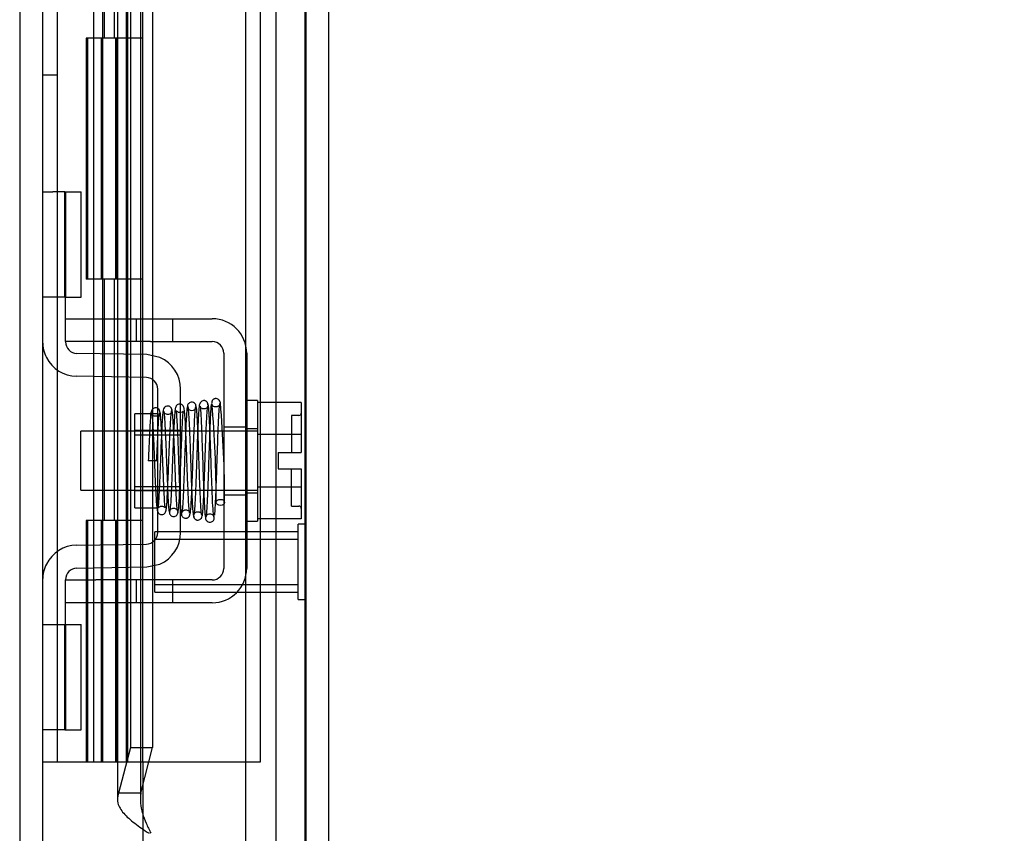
# Model space of a CAD drawing. Header units: inches. Extents: x 1 to 299, y -2 to 199.
# Tile 20 of 68: x 36.1 to 40.18, y 69.92 to 73.29. Entities that reach past the tile are written whole.
import ezdxf
from ezdxf.enums import TextEntityAlignment as Align
from ezdxf.lldxf.tags import DXFTag

# ---------------------------------------------------------------- set-up
doc = ezdxf.new("R2010")
doc.units = ezdxf.units.IN
doc.header["$MEASUREMENT"] = 0
for name, color, linetype in [('COM42667', 7, 'Continuous'), ('COM42780', 7, 'Continuous'), ('COM53955-2', 7, 'Continuous'), ('COM54746-60', 7, 'Continuous'), ('COM70220', 7, 'Continuous'), ('COM71178-1', 7, 'Continuous'), ('Default', 7, 'Continuous'), ('SCC19011', 7, 'Continuous'), ('SPR20265', 7, 'Continuous'), ('STD26258', 7, 'Continuous'), ('WAF25035', 7, 'Continuous')]:
    doc.layers.add(name, color=color, linetype=linetype)
doc.styles.add('SEACAD_Times_New_Roman', font='times.ttf')
tags = doc.linetypes.add('HIDDEN2', pattern=[0.1875, 0.125, -0.0625]).pattern_tags.tags
tags[6:7] = [DXFTag(74, 4), DXFTag(75, 0), DXFTag(340, '0'), DXFTag(46, 0.0), DXFTag(50, 0.0), DXFTag(44, 0.0), DXFTag(45, 0.0)]
tags[4:5] = [DXFTag(74, 4), DXFTag(75, 0), DXFTag(340, '0'), DXFTag(46, 0.0), DXFTag(50, 0.0), DXFTag(44, 0.0), DXFTag(45, 0.0)]
doc.dimstyles.new('HAMMOND_(STH_-_300x200)', dxfattribs={"dimtxt": 1.5, "dimasz": 1.875, "dimexe": 0.75, "dimexo": 0.75, "dimgap": 0.375, "dimtad": 0, "dimtih": 1, "dimtoh": 1, "dimzin": 0, "dimdsep": 46, "dimtxsty": 'SEACAD_Times_New_Roman', "dimblk1": '_SE_FILLED', "dimblk2": '_SE_FILLED', "dimsah": 1, "dimcen": 0.75, "dimadec": 0, "dimazin": 0, "dimtfac": 0.8, "dimtofl": 0, "dimtmove": 0, "dimatfit": 3, "dimfxl": 1, "dimtolj": 1, "dimtzin": 0, "dimarcsym": 0})

# ---------------------------------------------------------------- blocks, each defined once
blk = doc.blocks.new('SE3')
at = {"layer": 'COM42667', "color": 7, "linetype": 'HIDDEN2'}
for p, q in [((36.2925, 72.0509), (36.4175, 72.0509)), ((36.4175, 72.0509), (36.5845, 72.0509)), ((36.5845, 72.0509), (36.6445, 72.0509)), ((36.5845, 72.0509), (36.5845, 71.9559)), ((36.6445, 72.0509), (36.9, 72.0509)), ((36.737, 71.9559), (36.737, 72.0509)), ((36.2925, 71.9559), (36.2925, 71.9934)), ((36.4175, 71.9559), (36.2925, 71.9559)), ((36.5845, 71.9559), (36.4175, 71.9559)), ((36.6445, 71.9559), (36.5845, 71.9559)), ((36.6445, 71.9559), (36.9, 71.9559)), ((36.948, 71.9079), (36.948, 71.0164)), ((37.043, 71.9079), (37.043, 71.0164)), ((36.948, 71.6027), (37.043, 71.6027)), ((36.948, 71.3217), (37.043, 71.3217)), ((36.2925, 70.9684), (36.4175, 70.9684)), ((36.2925, 70.9309), (36.2925, 70.9684)), ((36.5845, 70.9684), (36.4175, 70.9684)), ((36.6445, 70.9684), (36.5845, 70.9684)), ((36.5845, 70.9684), (36.5845, 70.8734)), ((36.9, 70.9684), (36.6445, 70.9684)), ((36.737, 70.8734), (36.737, 70.9684)), ((36.4175, 70.8734), (36.2925, 70.8734)), ((36.4175, 70.8744), (36.4175, 70.8734)), ((36.4175, 70.8744), (36.4774, 70.8744)), ((36.5845, 70.8734), (36.4175, 70.8734)), ((36.4774, 70.8744), (36.4774, 70.8734)), ((36.4774, 70.8744), (36.5057, 70.8744)), ((36.5057, 70.8744), (36.5057, 70.8734)), ((36.5057, 70.8744), (36.5842, 70.8744)), ((36.6445, 70.8734), (36.5845, 70.8734)), ((36.6183, 70.8744), (36.6183, 70.8734)), ((36.9, 70.8734), (36.6445, 70.8734)), ((36.6452, 70.8744), (36.6675, 70.8744)), ((36.6675, 70.8744), (36.6675, 70.8734))]:
    blk.add_line(p, q, dxfattribs=at)
for centre, radius, start, end in [((36.9, 71.9079), 0.143, 0, 90), ((36.9, 71.9079), 0.048, 0, 90), ((36.9, 71.0164), 0.143, 270, 0), ((36.9, 71.0164), 0.048, 270, 0)]:
    blk.add_arc(centre, radius, start, end, dxfattribs=at)
at = {"layer": 'COM42780', "color": 7, "linetype": 'HIDDEN2'}
for p, q in [((36.1975, 72.5774), (36.2394, 72.5774)), ((36.2898, 72.5774), (36.2394, 72.5774)), ((36.2898, 72.5774), (36.357, 72.5774)), ((36.2898, 72.1404), (36.2898, 72.5774)), ((36.2925, 72.5774), (36.2925, 72.1404)), ((36.357, 72.1404), (36.357, 72.5774)), ((36.2394, 72.1404), (36.1975, 72.1404)), ((36.2898, 72.1404), (36.2394, 72.1404)), ((36.2898, 72.1404), (36.357, 72.1404)), ((36.2925, 71.9934), (36.2925, 72.1404)), ((36.629, 71.9021), (36.3397, 71.9072)), ((36.6832, 71.8904), (36.629, 71.9021)), ((36.6274, 71.8071), (36.338, 71.8122)), ((36.6745, 71.1652), (36.6745, 71.7591)), ((36.7695, 71.1652), (36.7695, 71.7591)), ((36.5795, 71.2672), (36.5795, 71.6572)), ((36.6745, 71.6572), (36.5795, 71.6572)), ((36.7695, 71.5872), (36.5795, 71.5872)), ((36.7695, 71.5687), (36.5795, 71.5687)), ((36.5795, 71.3557), (36.7695, 71.3557)), ((36.7695, 71.3372), (36.5795, 71.3372)), ((36.5795, 71.2672), (36.6745, 71.2672)), ((36.338, 71.1121), (36.6274, 71.1172)), ((36.629, 71.0222), (36.6832, 71.0339)), ((36.3397, 71.0172), (36.629, 71.0222)), ((36.2925, 70.7839), (36.2925, 70.9309)), ((36.1975, 70.7839), (36.2394, 70.7839)), ((36.2394, 70.7839), (36.2898, 70.7839)), ((36.2898, 70.7839), (36.357, 70.7839)), ((36.2898, 70.3469), (36.2898, 70.7839)), ((36.2925, 70.7839), (36.2925, 70.3469)), ((36.357, 70.3469), (36.357, 70.7839)), ((36.2915, 70.6521), (36.2925, 70.6521)), ((36.2915, 70.5428), (36.2915, 70.6521)), ((36.2915, 70.6219), (36.2925, 70.6219)), ((36.2915, 70.5428), (36.2925, 70.5428)), ((36.2915, 70.5122), (36.2915, 70.5428)), ((36.2915, 70.537), (36.2925, 70.537)), ((36.2915, 70.5122), (36.2925, 70.5122)), ((36.2915, 70.4786), (36.2915, 70.5122)), ((36.2915, 70.4786), (36.2925, 70.4786)), ((36.2394, 70.3469), (36.1975, 70.3469)), ((36.2898, 70.3469), (36.2394, 70.3469)), ((36.2898, 70.3469), (36.357, 70.3469))]:
    blk.add_line(p, q, dxfattribs=at)
for centre, radius, start, end in [((36.3405, 71.9552), 0.143, 180, 206.9082), ((36.3405, 71.9552), 0.048, 180, 269), ((36.3405, 71.9552), 0.143, 206.9082, 269), ((36.6265, 71.7591), 0.143, 0, 66.6665), ((36.6265, 71.7591), 0.048, 0, 89), ((36.6265, 71.1652), 0.048, 271, 0), ((36.6265, 71.1652), 0.143, 293.3335, 0), ((36.3405, 70.9692), 0.143, 91, 153.0918), ((36.3405, 70.9692), 0.143, 153.0918, 180), ((36.3405, 70.9692), 0.048, 91, 180)]:
    blk.add_arc(centre, radius, start, end, dxfattribs=at)
at = {"layer": 'COM53955-2', "color": 7, "linetype": 'HIDDEN2'}
for p, q in [((37.2875, 131.3372), (37.2875, 69.0912)), ((36.5074, 102.6512), (36.5074, 70.0594)), ((36.5612, 102.6512), (36.5612, 70.2732)), ((36.6024, 102.6512), (36.6024, 70.0594)), ((36.653, 102.6512), (36.653, 70.2732)), ((36.5612, 70.2732), (36.5123, 70.0843)), ((36.5612, 70.2732), (36.653, 70.2732)), ((36.6041, 70.0843), (36.653, 70.2732)), ((36.6041, 70.0843), (36.5123, 70.0843))]:
    blk.add_line(p, q, dxfattribs=at)
at = {"layer": 'COM53955-2', "color": 7, "linetype": 'Continuous'}
for p, q in [((37.3825, 131.3372), (37.3825, 69.0912)), ((36.6125, 70.2142), (36.6125, 69.0432))]:
    blk.add_line(p, q, dxfattribs=at)
at = {"layer": 'COM53955-2', "color": 7, "linetype": 'HIDDEN2'}
for points in [[(36.5123, 70.0843), (36.5069, 70.0704), (36.506, 70.0566), (36.5133, 70.0289), (36.5215, 70.0151), (36.5454, 69.9874), (36.5612, 69.9736), (36.5973, 69.9459), (36.6177, 69.9321), (36.6384, 69.9182)], [(36.6041, 70.0843), (36.6023, 70.0704), (36.602, 70.0566), (36.6044, 70.0289), (36.6071, 70.0151), (36.6152, 69.9874), (36.6205, 69.9736), (36.6326, 69.9459), (36.6394, 69.9321), (36.6464, 69.9182)]]:
    blk.add_open_spline(points, degree=3, knots=[0, 0, 0, 0, 0.25, 0.25, 0.5, 0.5, 0.75, 0.75, 1, 1, 1, 1], dxfattribs=at)
at = {"layer": 'COM54746-60', "color": 7, "linetype": 'HIDDEN2'}
for p, q in [((36.2595, 70.2142), (36.2595, 130.2142)), ((36.4455, 130.2142), (36.4455, 70.2142)), ((36.5455, 70.2142), (36.5455, 130.2142)), ((37.1002, 70.2142), (37.1002, 130.2142)), ((36.4542, 73.2142), (36.4542, 74.2142)), ((36.4955, 73.2142), (36.4955, 74.2142)), ((36.5505, 73.2142), (36.5505, 74.2142)), ((36.4091, 73.2142), (36.3785, 73.2142)), ((36.3785, 73.2142), (36.3785, 72.2142)), ((36.4091, 73.2142), (36.3785, 73.2142)), ((36.3785, 73.2142), (36.3785, 72.2142)), ((36.3837, 73.2142), (36.3837, 72.2142)), ((36.4405, 73.2142), (36.4405, 72.2142)), ((36.5005, 72.2142), (36.5005, 73.2142)), ((36.5062, 72.2142), (36.5062, 73.2142)), ((36.5505, 72.2142), (36.5505, 73.2142)), ((36.1975, 73.0622), (36.2595, 73.0622)), ((36.4091, 72.2142), (36.3785, 72.2142)), ((36.4091, 72.2142), (36.3785, 72.2142)), ((36.4542, 71.2142), (36.4542, 72.2142)), ((36.4955, 71.2142), (36.4955, 72.2142)), ((36.5505, 71.2142), (36.5505, 72.2142)), ((36.4091, 71.2142), (36.3785, 71.2142)), ((36.3785, 71.2142), (36.3785, 70.2142)), ((36.4091, 71.2142), (36.3785, 71.2142)), ((36.3785, 71.2142), (36.3785, 70.2142)), ((36.3837, 71.2142), (36.3837, 70.2142)), ((36.4405, 71.2142), (36.4405, 70.2142)), ((36.5005, 70.2142), (36.5005, 71.2142)), ((36.5062, 70.2142), (36.5062, 71.2142)), ((36.5505, 70.2142), (36.5505, 71.2142)), ((36.6125, 70.2142), (37.1002, 70.2142))]:
    blk.add_line(p, q, dxfattribs=at)
at = {"layer": 'COM54746-60', "color": 7, "linetype": 'Continuous'}
for p, q in [((36.4091, 73.2142), (36.4091, 74.2142)), ((36.6125, 73.2142), (36.6125, 74.2142)), ((36.6125, 73.2142), (36.4091, 73.2142)), ((36.6125, 73.2142), (36.4091, 73.2142)), ((36.4091, 72.2142), (36.4091, 73.2142)), ((36.6125, 72.2142), (36.6125, 73.2142)), ((36.6125, 72.2142), (36.4091, 72.2142)), ((36.6125, 72.2142), (36.4091, 72.2142)), ((36.4091, 71.2142), (36.4091, 72.2142)), ((36.6125, 71.2142), (36.6125, 72.2142)), ((36.6125, 71.2142), (36.4091, 71.2142)), ((36.4091, 70.2142), (36.4091, 71.2142)), ((36.6125, 71.2142), (36.4091, 71.2142)), ((36.6125, 70.2142), (36.6125, 71.2142)), ((36.1975, 70.2142), (36.4091, 70.2142)), ((36.4091, 70.2142), (36.6125, 70.2142))]:
    blk.add_line(p, q, dxfattribs=at)
at = {"layer": 'COM70220', "color": 7, "linetype": 'HIDDEN2'}
for p, q in [((37.0375, 130.7417), (37.0375, 69.6867)), ((37.2835, 130.7417), (37.2835, 69.6867)), ((37.2855, 130.7417), (37.2855, 69.6867)), ((37.2865, 130.7417), (37.2865, 69.6867))]:
    blk.add_line(p, q, dxfattribs=at)
at = {"layer": 'COM71178-1', "color": 7, "linetype": 'HIDDEN2'}
for p, q in [((36.1025, 130.7602), (36.1025, 69.4502)), ((37.1645, 130.7602), (37.1645, 69.4502))]:
    blk.add_line(p, q, dxfattribs=at)
at = {"layer": 'COM71178-1', "color": 7, "linetype": 'Continuous'}
blk.add_line((36.1975, 130.7602), (36.1975, 69.4502), dxfattribs=at)
at = {"layer": 'SCC19011', "color": 7, "linetype": 'HIDDEN2'}
for p, q in [((37.269, 71.7032), (37.088, 71.7032)), ((37.269, 71.7032), (37.269, 71.5711)), ((37.229, 71.6497), (37.229, 71.4962)), ((37.259, 71.6497), (37.229, 71.6497)), ((36.356, 71.3402), (36.356, 71.5842)), ((37.088, 71.5842), (36.356, 71.5842)), ((37.269, 71.5711), (37.088, 71.5711)), ((37.269, 71.5711), (37.269, 71.4962)), ((37.174, 71.4962), (37.174, 71.4282)), ((37.174, 71.4962), (37.269, 71.4962)), ((37.174, 71.4282), (37.269, 71.4282)), ((37.229, 71.2747), (37.229, 71.4282)), ((37.269, 71.4282), (37.269, 71.3533)), ((37.269, 71.3533), (37.088, 71.3533)), ((37.269, 71.3533), (37.269, 71.2212)), ((36.356, 71.3402), (37.088, 71.3402)), ((37.229, 71.2747), (37.259, 71.2747)), ((37.269, 71.2212), (37.088, 71.2212))]:
    blk.add_line(p, q, dxfattribs=at)
for centre, start, end in [((37.259, 71.6597), 270, 0), ((37.259, 71.2647), 0, 90)]:
    blk.add_arc(centre, 0.01, start, end, dxfattribs=at)
at = {"layer": 'SPR20265', "color": 7, "linetype": 'HIDDEN2'}
blk.add_line((36.6705, 71.4622), (36.6355, 71.4622), dxfattribs=at)
for centre, radius, start, end in [((36.8156, 71.6869), 0.0169, 180.7799, 0.2284), ((32.0257, 71.2857), 4.8911, 0.0417, 4.8553), ((31.9981, 71.2846), 4.9537, 0.0627, 4.8324)]:
    blk.add_arc(centre, radius, start, end, dxfattribs=at)
blk.add_ellipse((36.9343, 71.2896), major_axis=(0.0175, 0), ratio=0.707107, dxfattribs=at)
for points, knots in [([(36.9347, 71.6981), (36.9345, 71.701), (36.9339, 71.7058), (36.9301, 71.7132), (36.9242, 71.7183), (36.9184, 71.7202), (36.9138, 71.7202), (36.9104, 71.7195), (36.907, 71.7181), (36.904, 71.7159), (36.9015, 71.7131), (36.8997, 71.7098), (36.8986, 71.7062), (36.8985, 71.7041), (36.8985, 71.7028)], [0, 0, 0, 0, 0.174153, 0.333945, 0.47646, 0.59716, 0.649734, 0.701139, 0.752042, 0.802639, 0.852867, 0.902545, 0.951555, 1, 1, 1, 1]), ([(36.6844, 71.6614), (36.6839, 71.6648), (36.683, 71.6704), (36.6772, 71.6778), (36.6699, 71.6813), (36.6629, 71.6817), (36.6563, 71.6794), (36.6514, 71.675), (36.6485, 71.6695), (36.6481, 71.6659), (36.6479, 71.6641)], [0, 0, 0, 0, 0.171749, 0.337669, 0.486578, 0.613302, 0.730062, 0.835396, 0.925606, 1, 1, 1, 1]), ([(36.7329, 71.6718), (36.7329, 71.6727), (36.7328, 71.6743), (36.7322, 71.677), (36.7312, 71.6797), (36.7296, 71.6823), (36.7274, 71.6847), (36.7237, 71.6875), (36.718, 71.6893), (36.711, 71.6887), (36.7037, 71.6849), (36.6978, 71.677), (36.6969, 71.6711), (36.6965, 71.6675)], [0, 0, 0, 0, 0.035882, 0.073188, 0.112909, 0.155738, 0.202044, 0.251913, 0.361271, 0.485727, 0.637722, 0.812554, 1, 1, 1, 1]), ([(36.8067, 71.2449), (36.8059, 71.2507), (36.8044, 71.2611), (36.8021, 71.2984), (36.8, 71.3443), (36.798, 71.3945), (36.7962, 71.4449), (36.794, 71.5048), (36.7916, 71.5681), (36.7891, 71.6229), (36.7869, 71.6588), (36.7844, 71.6777), (36.7822, 71.6862), (36.778, 71.6927), (36.7715, 71.6964), (36.7648, 71.6976), (36.7582, 71.6961), (36.7519, 71.6912), (36.7487, 71.6855), (36.7457, 71.6736), (36.7437, 71.6469), (36.7414, 71.6068), (36.7394, 71.5633), (36.7372, 71.5082), (36.7349, 71.4443), (36.7323, 71.3763), (36.7296, 71.3135), (36.7266, 71.2635), (36.7246, 71.2547), (36.7235, 71.2504)], [0, 0, 0, 0, 0.049806, 0.096628, 0.140488, 0.181395, 0.219325, 0.254295, 0.315103, 0.365264, 0.409504, 0.44859, 0.465812, 0.479944, 0.486137, 0.491674, 0.500166, 0.506116, 0.515751, 0.550769, 0.606181, 0.640661, 0.679437, 0.722465, 0.769729, 0.821141, 0.8767, 0.936319, 1, 1, 1, 1]), ([(36.7982, 71.6893), (36.7972, 71.6868), (36.7954, 71.681), (36.7923, 71.6356), (36.7898, 71.5775), (36.7877, 71.5217), (36.786, 71.4763), (36.7844, 71.4295), (36.7827, 71.3836), (36.781, 71.3407), (36.7793, 71.3029), (36.7776, 71.2729), (36.7759, 71.2526), (36.7747, 71.246), (36.7741, 71.2451)], [0, 0, 0, 0, 0.1086563, 0.2221233, 0.3401739, 0.4012398, 0.4634474, 0.5267618, 0.5911812, 0.6567153, 0.7232971, 0.7909314, 0.8596266, 0.9293175, 0.9293175, 0.9293175, 0.9293175]), ([(36.8338, 71.6866), (36.8333, 71.6897), (36.8327, 71.6937), (36.8294, 71.6986), (36.8254, 71.7024), (36.8194, 71.705), (36.8124, 71.7051), (36.8059, 71.7026), (36.801, 71.6981), (36.7981, 71.6924), (36.7977, 71.6889), (36.7975, 71.6869)], [0, 0, 0, 0, 0.147667, 0.223434, 0.298136, 0.43794, 0.563031, 0.685887, 0.803032, 0.90871, 1, 1, 1, 1]), ([(36.7982, 71.6857), (36.7992, 71.6831), (36.801, 71.6773), (36.804, 71.6319), (36.8065, 71.5737), (36.8086, 71.5173), (36.8102, 71.471), (36.8119, 71.423), (36.8137, 71.3755), (36.8154, 71.3308), (36.8173, 71.2914), (36.8192, 71.2593), (36.8211, 71.2375), (36.8227, 71.2291), (36.8235, 71.2289), (36.8238, 71.2291)], [0, 0, 0, 0, 0.1045038, 0.2144634, 0.330083, 0.3903051, 0.451994, 0.5151688, 0.5798125, 0.6459641, 0.7136653, 0.7828829, 0.8536605, 0.9260423, 0.9527188, 0.9527188, 0.9527188, 0.9527188]), ([(36.8093, 71.2415), (36.8103, 71.2464), (36.8124, 71.269), (36.8156, 71.3299), (36.8183, 71.4003), (36.8205, 71.4619), (36.8222, 71.5097), (36.824, 71.5562), (36.8257, 71.5991), (36.8275, 71.6357), (36.8293, 71.6639), (36.8312, 71.6827), (36.8324, 71.6847), (36.833, 71.6856)], [0.1071892, 0.1071892, 0.1071892, 0.1071892, 0.2193565, 0.336377, 0.4584218, 0.5216283, 0.5861168, 0.6518915, 0.7189233, 0.7872471, 0.856884, 0.9277872, 1, 1, 1, 1]), ([(36.8465, 71.6916), (36.8455, 71.6831), (36.8438, 71.6674), (36.841, 71.6118), (36.8382, 71.5409), (36.8355, 71.4608), (36.8327, 71.3813), (36.83, 71.3121), (36.8272, 71.2593), (36.8255, 71.2451), (36.8245, 71.2376)], [0, 0, 0, 0, 0.126336, 0.252227, 0.377819, 0.502975, 0.627818, 0.752237, 0.876323, 1, 1, 1, 1]), ([(36.8575, 71.2381), (36.8571, 71.2378), (36.8559, 71.2392), (36.8535, 71.2645), (36.851, 71.3138), (36.849, 71.365), (36.8474, 71.409), (36.8457, 71.4563), (36.844, 71.5049), (36.8423, 71.5526), (36.8405, 71.5967), (36.8387, 71.635), (36.8369, 71.6649), (36.8349, 71.6848), (36.8338, 71.6878), (36.833, 71.6892)], [0.053432, 0.053432, 0.053432, 0.053432, 0.1058673, 0.2171381, 0.3338118, 0.3944484, 0.4564245, 0.5197508, 0.5844221, 0.6504012, 0.7176964, 0.7863335, 0.8562538, 0.9274659, 1, 1, 1, 1]), ([(36.8823, 71.6943), (36.8823, 71.6953), (36.8823, 71.6968), (36.8819, 71.6997), (36.8809, 71.7025), (36.8793, 71.7053), (36.8771, 71.7077), (36.8744, 71.7097), (36.8713, 71.7111), (36.8665, 71.7121), (36.8605, 71.7112), (36.8532, 71.7068), (36.8473, 71.6979), (36.8464, 71.6913), (36.846, 71.6871)], [0, 0, 0, 0, 0.045056, 0.086229, 0.124988, 0.163044, 0.202115, 0.243689, 0.288908, 0.338607, 0.455438, 0.607761, 0.792001, 1, 1, 1, 1]), ([(36.881, 71.6871), (36.8811, 71.6866), (36.8811, 71.6859), (36.8791, 71.6824), (36.8747, 71.6789), (36.8694, 71.6771), (36.8649, 71.6769), (36.8615, 71.6774), (36.858, 71.6786), (36.8545, 71.6805), (36.8515, 71.6834), (36.8491, 71.6868), (36.8476, 71.6907), (36.8474, 71.693), (36.8473, 71.6943)], [0, 0, 0, 0, 0.182514, 0.338191, 0.470751, 0.582664, 0.63137, 0.678169, 0.726749, 0.777741, 0.831093, 0.886283, 0.942688, 1, 1, 1, 1]), ([(36.8475, 71.6847), (36.8484, 71.6886), (36.8499, 71.694), (36.8526, 71.6652), (36.855, 71.6165), (36.857, 71.5645), (36.8586, 71.5197), (36.8603, 71.4711), (36.8619, 71.4208), (36.8637, 71.371), (36.8654, 71.3244), (36.8673, 71.2839), (36.8691, 71.2518), (36.871, 71.2294), (36.8722, 71.2256), (36.8729, 71.2237)], [0, 0, 0, 0, 0.103894, 0.213721, 0.329359, 0.389725, 0.451568, 0.514897, 0.579727, 0.64606, 0.713861, 0.783157, 0.853967, 0.926238, 1, 1, 1, 1]), ([(36.8595, 71.2354), (36.8605, 71.2432), (36.8622, 71.2578), (36.865, 71.3114), (36.8677, 71.381), (36.8705, 71.4607), (36.8732, 71.5407), (36.876, 71.6111), (36.8787, 71.6661), (36.8805, 71.6814), (36.8814, 71.6896)], [0, 0, 0, 0, 0.124672, 0.24946, 0.374298, 0.499274, 0.624286, 0.749453, 0.874644, 1, 1, 1, 1]), ([(36.8966, 71.7002), (36.8956, 71.6943), (36.8935, 71.669), (36.8909, 71.6133), (36.8888, 71.5571), (36.8871, 71.5097), (36.8854, 71.4595), (36.8838, 71.4086), (36.882, 71.3594), (36.8803, 71.3146), (36.8785, 71.2764), (36.8767, 71.2474), (36.8748, 71.2292), (36.8736, 71.2277), (36.8729, 71.2272)], [0.1085336, 0.1085336, 0.1085336, 0.1085336, 0.2217151, 0.3395346, 0.4004521, 0.4625187, 0.5257433, 0.5901223, 0.6556195, 0.7222461, 0.7900247, 0.8588979, 0.9288811, 1, 1, 1, 1]), ([(36.9078, 71.2268), (36.9068, 71.2302), (36.905, 71.2376), (36.902, 71.2869), (36.8989, 71.3616), (36.8963, 71.4404), (36.894, 71.5055), (36.8923, 71.5542), (36.8905, 71.5998), (36.8886, 71.6398), (36.8867, 71.6715), (36.8847, 71.6928), (36.8831, 71.7004), (36.8823, 71.7004), (36.8821, 71.7003)], [0, 0, 0, 0, 0.1061362, 0.2174647, 0.333926, 0.4557017, 0.5188968, 0.5834438, 0.6493904, 0.7166983, 0.7853922, 0.8555186, 0.9270505, 0.9466489, 0.9466489, 0.9466489, 0.9466489]), ([(36.9335, 71.7028), (36.9335, 71.702), (36.9334, 71.7006), (36.9327, 71.6979), (36.9317, 71.6952), (36.9301, 71.6926), (36.9279, 71.6901), (36.9253, 71.6881), (36.9223, 71.6865), (36.9179, 71.6851), (36.9122, 71.6849), (36.9053, 71.6874), (36.9002, 71.693), (36.8998, 71.6961), (36.8997, 71.6981)], [0, 0, 0, 0, 0.041729, 0.082427, 0.123602, 0.166402, 0.211506, 0.259177, 0.309428, 0.362216, 0.478123, 0.623352, 0.798377, 1, 1, 1, 1]), ([(36.9106, 71.2361), (36.9116, 71.2449), (36.9136, 71.2764), (36.9162, 71.3368), (36.9183, 71.3957), (36.9199, 71.4441), (36.9216, 71.4943), (36.9233, 71.5441), (36.925, 71.5909), (36.9267, 71.6324), (36.9285, 71.6663), (36.9303, 71.6896), (36.9315, 71.6976), (36.9321, 71.699)], [0.1067733, 0.1067733, 0.1067733, 0.1067733, 0.2186198, 0.3356168, 0.3963078, 0.4582956, 0.5215715, 0.5861054, 0.6519196, 0.7190272, 0.787372, 0.8569853, 0.9278802, 0.9278802, 0.9278802, 0.9278802]), ([(36.6472, 71.6649), (36.6467, 71.6631), (36.6455, 71.6561), (36.6439, 71.6379), (36.6422, 71.6124), (36.6405, 71.5804), (36.6389, 71.5438), (36.6372, 71.5031), (36.6361, 71.4773), (36.6355, 71.4622)], [0.1262894, 0.1262894, 0.1262894, 0.1262894, 0.2522008, 0.3777822, 0.5029693, 0.6277666, 0.7522043, 0.8763068, 1, 1, 1, 1]), ([(36.6488, 71.6618), (36.6497, 71.6584), (36.6512, 71.6518), (36.6535, 71.6209), (36.6556, 71.5806), (36.6576, 71.5351), (36.6595, 71.4886), (36.6617, 71.4324), (36.6641, 71.372), (36.6666, 71.3186), (36.669, 71.2817), (36.6709, 71.2615), (36.6748, 71.2441), (36.6903, 71.2378), (36.6991, 71.2405), (36.7047, 71.2455), (36.7111, 71.2574), (36.7118, 71.2781), (36.7147, 71.3237), (36.7165, 71.3626), (36.7186, 71.4127), (36.7209, 71.4717), (36.7234, 71.5361), (36.7261, 71.5978), (36.729, 71.6498), (36.7309, 71.6622), (36.732, 71.6688)], [0, 0, 0, 0, 0.049071, 0.095305, 0.138705, 0.179221, 0.216816, 0.251479, 0.311613, 0.361337, 0.40521, 0.443673, 0.47869, 0.495819, 0.507208, 0.514584, 0.52541, 0.61076, 0.643462, 0.680714, 0.722527, 0.768903, 0.819809, 0.875306, 0.935341, 1, 1, 1, 1]), ([(36.6829, 71.6641), (36.6829, 71.6626), (36.6827, 71.6601), (36.6813, 71.6561), (36.679, 71.6526), (36.6761, 71.6498), (36.6727, 71.6479), (36.6681, 71.6464), (36.6625, 71.6463), (36.6564, 71.6486), (36.6518, 71.6528), (36.6494, 71.6577), (36.6493, 71.66), (36.6494, 71.6614)], [0, 0, 0, 0, 0.062102, 0.127036, 0.193129, 0.258648, 0.322128, 0.382614, 0.496212, 0.616438, 0.741896, 0.869698, 1, 1, 1, 1]), ([(36.6705, 71.4622), (36.6711, 71.4773), (36.6722, 71.5029), (36.6738, 71.5433), (36.6755, 71.5792), (36.6771, 71.6103), (36.6787, 71.6349), (36.6803, 71.6521), (36.6814, 71.6586), (36.6819, 71.6601)], [0, 0, 0, 0, 0.125192, 0.2503696, 0.3754503, 0.5004684, 0.6254513, 0.7503882, 0.8752185, 0.8752185, 0.8752185, 0.8752185]), ([(36.6971, 71.6714), (36.6963, 71.6667), (36.6948, 71.6581), (36.6925, 71.6254), (36.6905, 71.5842), (36.6885, 71.5385), (36.6867, 71.492), (36.6845, 71.4357), (36.6822, 71.3751), (36.6797, 71.321), (36.6775, 71.2866), (36.6765, 71.2719), (36.676, 71.2673), (36.6772, 71.2683), (36.6794, 71.2704), (36.6835, 71.2729), (36.6904, 71.2745), (36.6973, 71.2732), (36.7032, 71.2688), (36.7053, 71.2659), (36.7047, 71.2715), (36.7029, 71.2948), (36.701, 71.3292), (36.6993, 71.3679), (36.6972, 71.4177), (36.695, 71.4764), (36.6925, 71.5399), (36.6898, 71.5999), (36.6867, 71.6492), (36.6848, 71.6596), (36.6837, 71.6649)], [0, 0, 0, 0, 0.049829, 0.096661, 0.140543, 0.1815, 0.21953, 0.254663, 0.316054, 0.366766, 0.41123, 0.450091, 0.46736, 0.47522, 0.482667, 0.489878, 0.496815, 0.507252, 0.514043, 0.523714, 0.556907, 0.609213, 0.642304, 0.679917, 0.722048, 0.768714, 0.819849, 0.875477, 0.935522, 1, 1, 1, 1]), ([(36.7315, 71.6675), (36.7314, 71.6656), (36.7311, 71.6627), (36.7267, 71.6571), (36.7203, 71.6541), (36.7137, 71.6538), (36.7082, 71.6555), (36.7044, 71.6581), (36.702, 71.6605), (36.7001, 71.6632), (36.6988, 71.6661), (36.698, 71.6691), (36.6979, 71.6708), (36.6979, 71.6718)], [0, 0, 0, 0, 0.182694, 0.346276, 0.488158, 0.606317, 0.714771, 0.767541, 0.818616, 0.867529, 0.913978, 0.957988, 1, 1, 1, 1]), ([(36.6984, 71.6676), (36.699, 71.6677), (36.7004, 71.6654), (36.703, 71.6372), (36.7055, 71.5895), (36.7075, 71.5404), (36.7092, 71.4988), (36.7108, 71.4545), (36.7125, 71.4094), (36.7143, 71.3655), (36.7161, 71.3251), (36.7179, 71.2909), (36.7197, 71.2649), (36.7217, 71.2481), (36.7229, 71.2469), (36.7236, 71.2466)], [0.0386163, 0.0386163, 0.0386163, 0.0386163, 0.1041999, 0.2141673, 0.3298094, 0.3901346, 0.4519229, 0.5151799, 0.5799285, 0.646185, 0.7139159, 0.7831552, 0.853933, 0.9262015, 1, 1, 1, 1]), ([(36.7579, 71.2515), (36.7571, 71.2525), (36.7554, 71.2567), (36.7526, 71.2941), (36.7495, 71.3575), (36.7469, 71.4269), (36.7447, 71.4855), (36.7429, 71.53), (36.7412, 71.5723), (36.7394, 71.6103), (36.7375, 71.6414), (36.7356, 71.6636), (36.734, 71.6742), (36.733, 71.6748), (36.7327, 71.6747)], [0.0138524, 0.0138524, 0.0138524, 0.0138524, 0.1062824, 0.2178177, 0.3344917, 0.4564531, 0.5197117, 0.5842959, 0.6502411, 0.7175013, 0.7860951, 0.8560626, 0.9273599, 0.9665702, 0.9665702, 0.9665702, 0.9665702]), ([(36.7584, 71.2472), (36.7592, 71.2501), (36.7607, 71.2558), (36.763, 71.2859), (36.7651, 71.3261), (36.7671, 71.3721), (36.769, 71.4199), (36.7711, 71.4786), (36.7735, 71.5429), (36.776, 71.6019), (36.7782, 71.641), (36.7794, 71.6599), (36.7803, 71.6678), (36.777, 71.6641), (36.7665, 71.661), (36.7578, 71.6635), (36.7525, 71.6679), (36.7509, 71.67), (36.7515, 71.6635), (36.7532, 71.6399), (36.755, 71.6057), (36.7567, 71.5667), (36.7586, 71.516), (36.7608, 71.4552), (36.7632, 71.3881), (36.7659, 71.3226), (36.7688, 71.266), (36.7707, 71.2509), (36.7718, 71.2426)], [0, 0, 0, 0, 0.049222, 0.095558, 0.139045, 0.179662, 0.2174, 0.252272, 0.313109, 0.363459, 0.407795, 0.446535, 0.464133, 0.482503, 0.501314, 0.513246, 0.520126, 0.53022, 0.56253, 0.612256, 0.644155, 0.680729, 0.72202, 0.76806, 0.818839, 0.874429, 0.934786, 1, 1, 1, 1]), ([(36.7227, 71.2487), (36.7228, 71.2473), (36.7231, 71.2447), (36.7246, 71.2407), (36.727, 71.2372), (36.731, 71.2334), (36.7371, 71.2309), (36.7441, 71.231), (36.7506, 71.2337), (36.7556, 71.2385), (36.7584, 71.2446), (36.7589, 71.2481), (36.7591, 71.2502)], [0, 0, 0, 0, 0.063176, 0.129473, 0.197366, 0.265212, 0.394679, 0.515177, 0.639946, 0.76535, 0.886036, 1, 1, 1, 1]), ([(36.7241, 71.2502), (36.7243, 71.2528), (36.7248, 71.2571), (36.7301, 71.2634), (36.737, 71.2662), (36.7438, 71.2662), (36.75, 71.2638), (36.7547, 71.2594), (36.7573, 71.254), (36.7576, 71.2506), (36.7577, 71.2487)], [0, 0, 0, 0, 0.166659, 0.324905, 0.466035, 0.587816, 0.705555, 0.817002, 0.91633, 1, 1, 1, 1]), ([(36.7712, 71.2468), (36.7717, 71.2416), (36.7728, 71.2352), (36.7797, 71.2271), (36.7853, 71.2244), (36.79, 71.2237), (36.7935, 71.2239), (36.7971, 71.2249), (36.8006, 71.2268), (36.8036, 71.2296), (36.8059, 71.2331), (36.8074, 71.2371), (36.8075, 71.2396), (36.8076, 71.2411)], [0, 0, 0, 0, 0.314139, 0.451364, 0.572135, 0.625408, 0.67627, 0.728029, 0.781154, 0.835554, 0.89067, 0.945715, 1, 1, 1, 1]), ([(36.7726, 71.2411), (36.7726, 71.2419), (36.7727, 71.2433), (36.7734, 71.2459), (36.7744, 71.2486), (36.7761, 71.2513), (36.7782, 71.2537), (36.7808, 71.2558), (36.7838, 71.2574), (36.7882, 71.2588), (36.7939, 71.2591), (36.8007, 71.2568), (36.8058, 71.2514), (36.8061, 71.2486), (36.8062, 71.2468)], [0, 0, 0, 0, 0.041854, 0.08238, 0.123206, 0.165594, 0.2103, 0.257629, 0.307612, 0.360216, 0.47602, 0.621224, 0.796617, 1, 1, 1, 1]), ([(36.8237, 71.2336), (36.8237, 71.2327), (36.8237, 71.2312), (36.8242, 71.2284), (36.8252, 71.2256), (36.8268, 71.2229), (36.829, 71.2204), (36.8317, 71.2184), (36.8348, 71.217), (36.8395, 71.216), (36.8455, 71.2167), (36.8528, 71.2209), (36.8587, 71.2294), (36.8596, 71.2357), (36.86, 71.2397)], [0, 0, 0, 0, 0.042091, 0.081647, 0.120191, 0.15929, 0.200316, 0.244307, 0.29197, 0.343782, 0.463061, 0.615509, 0.797242, 1, 1, 1, 1]), ([(36.825, 71.2397), (36.8249, 71.2404), (36.8249, 71.2414), (36.827, 71.2454), (36.8314, 71.2491), (36.8367, 71.2509), (36.8412, 71.2512), (36.8446, 71.2507), (36.8481, 71.2496), (36.8515, 71.2476), (36.8546, 71.2448), (36.8569, 71.2413), (36.8584, 71.2373), (36.8586, 71.235), (36.8587, 71.2336)], [0, 0, 0, 0, 0.174172, 0.32563, 0.457521, 0.571357, 0.621658, 0.670379, 0.72108, 0.774173, 0.829398, 0.886003, 0.943085, 1, 1, 1, 1]), ([(36.8735, 71.2254), (36.8735, 71.2269), (36.8737, 71.2293), (36.875, 71.2332), (36.8773, 71.2366), (36.8811, 71.2403), (36.8869, 71.2427), (36.8937, 71.2428), (36.8999, 71.2404), (36.9045, 71.2361), (36.907, 71.2308), (36.9072, 71.228), (36.9073, 71.2263)], [0, 0, 0, 0, 0.06862, 0.139406, 0.210761, 0.281001, 0.412092, 0.530483, 0.651578, 0.772882, 0.88964, 1, 1, 1, 1]), ([(36.8723, 71.2263), (36.8727, 71.2232), (36.8736, 71.2178), (36.8794, 71.2109), (36.8866, 71.2077), (36.8936, 71.2075), (36.9001, 71.2099), (36.905, 71.2144), (36.9079, 71.22), (36.9083, 71.2235), (36.9085, 71.2254)], [0, 0, 0, 0, 0.156089, 0.311601, 0.454811, 0.580816, 0.702069, 0.815536, 0.915769, 1, 1, 1, 1])]:
    blk.add_open_spline(points, degree=3, knots=knots, dxfattribs=at)
for points in [[(36.8995, 71.7041), (36.8992, 71.7045), (36.8988, 71.7049), (36.8985, 71.7049)], [(36.9328, 71.6996), (36.9332, 71.6993), (36.9335, 71.6985), (36.9339, 71.6974)], [(36.6489, 71.6661), (36.6487, 71.6662), (36.6486, 71.6663), (36.6484, 71.6663)], [(36.6828, 71.6611), (36.6831, 71.661), (36.6833, 71.6608), (36.6835, 71.6606)], [(36.7736, 71.2449), (36.7732, 71.2453), (36.7728, 71.2465), (36.7723, 71.2481)], [(36.8062, 71.2396), (36.8067, 71.2388), (36.8071, 71.2382), (36.8075, 71.2381)]]:
    blk.add_open_spline(points, degree=3, dxfattribs=at)
at = {"layer": 'STD26258', "color": 7, "linetype": 'HIDDEN2'}
for p, q in [((37.2563, 70.8869), (37.2563, 71.1994)), ((37.2875, 71.1994), (37.2563, 71.1994)), ((36.6625, 70.9182), (36.6625, 71.1682)), ((37.2563, 71.1682), (36.6625, 71.1682)), ((36.6625, 71.1375), (37.2563, 71.1375)), ((36.6625, 70.9488), (37.2563, 70.9488)), ((36.6625, 70.9182), (37.2563, 70.9182)), ((37.2563, 70.8869), (37.2875, 70.8869))]:
    blk.add_line(p, q, dxfattribs=at)
at = {"layer": 'WAF25035', "color": 7, "linetype": 'HIDDEN2'}
for p, q in [((37.088, 71.7122), (37.043, 71.7122)), ((37.088, 71.7122), (37.088, 71.2122)), ((37.088, 71.5947), (37.043, 71.5947)), ((37.043, 71.3297), (37.088, 71.3297)), ((37.043, 71.2122), (37.088, 71.2122))]:
    blk.add_line(p, q, dxfattribs=at)
blk = doc.blocks.new('DMBLK2859')
at = {"layer": 'Default', "linetype": 'Continuous'}
for points in [[(47.9719, 129.6052), (47.6594, 131.4802), (47.3469, 129.6052)], [(47.9719, 70.8232), (47.3469, 70.8232), (47.6594, 68.9482)]]:
    blk.add_hatch(color=7, dxfattribs=at).paths.add_polyline_path(points)
at = {"layer": 'Default', "color": 7, "linetype": 'Continuous'}
for p, q in [((37.695, 131.4802), (48.4094, 131.4802)), ((47.6594, 131.4802), (47.6594, 101.4892)), ((47.6594, 97.2142), (47.6594, 68.9482)), ((37.9895, 68.9482), (48.4094, 68.9482))]:
    blk.add_line(p, q, dxfattribs=at)
at = {"layer": 'Default', "color": 7, "linetype": 'Continuous', "style": 'SEACAD_Times_New_Roman'}
for s, p in [('62.53', (45.1001, 100.9642)), ('DOOR', (44.5137, 98.7142))]:
    blk.add_text(s, height=1.5, dxfattribs=at).set_placement(p, align=Align.TOP_LEFT)
blk = doc.blocks.new('_SE_FILLED')
at = {"color": 0}
blk.add_line((0, 0), (-1, 0), dxfattribs=at)
blk.add_solid([(0, 0), (-1, -0.1665), (-1, 0.1665), (0, 0)], dxfattribs=at)

msp = doc.modelspace()

# ---------------------------------------------------------------- block references
at = {"layer": 'Default'}
msp.add_blockref('SE3', (0, 0), dxfattribs=at)

# ---------------------------------------------------------------- dimensions: what is measured, and where the dimension line sits
at = {"layer": 'Default', "color": 7, "linetype": 'Continuous'}
dim = msp.add_linear_dim(base=(47.6594, 131.4802), p1=(36.945, 131.4802), p2=(37.2395, 68.9482), angle=270.2699, text='\\A1;<>\\PDOOR', dimstyle='HAMMOND_(STH_-_300x200)', dxfattribs=at)
dim.commit()
dim.dimension.update_dxf_attribs({"geometry": 'DMBLK2859', "text_midpoint": (47.6594, 100.2142), "dimtype": 161})

doc.saveas('drawing.dxf')
